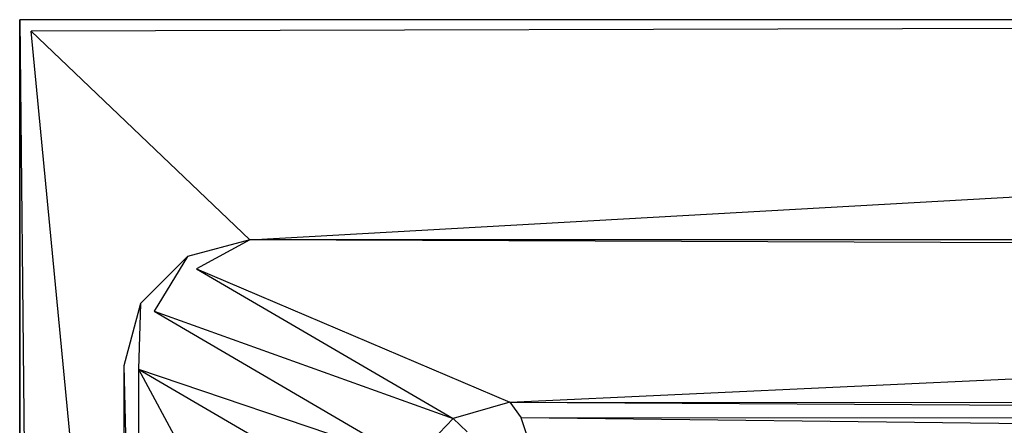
# Model space of a CAD drawing. Extents: x -1.7 to 0, y -0.8 to 0.
# Tile 4 of 6: x -1.7 to -1.27, y -0.17 to 0. Entities that reach past the tile are written whole.
import ezdxf

# ---------------------------------------------------------------- set-up
doc = ezdxf.new("R2010")
doc.units = 0
for name, color, linetype in [('L4_W_BA178SUB3LIV_6___REPLACEMT', 7, 'CONTINUOUS'), ('L5_W_BA178SUB3LIV_5___REPLACEMT', 7, 'CONTINUOUS'), ('L6_W_BA178SUB3LIV_4___REPLACEMT', 7, 'CONTINUOUS'), ('L7_W_BA178SUB3LIV_3___REPLACEMT', 7, 'CONTINUOUS'), ('L8_W_BA178SUB3LIV_2___REPLACEMT', 7, 'CONTINUOUS'), ('L9_W_BA178SUB3LIV_1___REPLACEMT', 7, 'CONTINUOUS')]:
    doc.layers.add(name, color=color, linetype=linetype)

msp = doc.modelspace()

# ---------------------------------------------------------------- linework, layer by layer
at = {"layer": 'L4_W_BA178SUB3LIV_6___REPLACEMT', "color": 8}
for points, invisible_edges in [([(-1.623726, -0.107442, 0.555222), (-1.600658, -0.095, 0.56), (-1.627588, -0.102216, 0.56), (-1.623726, -0.107442, 0.555222)], 13), ([(-1.600658, -0.095, 0.56), (-1.623726, -0.107442, 0.555222), (-1.598726, -0.100743, 0.555222), (-1.600658, -0.095, 0.56)], 14), ([(-0.099334, -0.095002, 0.56), (-1.600658, -0.095, 0.56), (-0.102254, -0.100686, 0.55559), (-0.099334, -0.095002, 0.56)], 14), ([(-0.102254, -0.100686, 0.55559), (-1.600658, -0.095, 0.56), (-1.598726, -0.100743, 0.555222), (-0.102254, -0.100686, 0.55559)], 14), ([(-1.642027, -0.125743, 0.555222), (-1.627588, -0.102216, 0.56), (-1.647784, -0.122412, 0.56), (-1.642027, -0.125743, 0.555222)], 13), ([(-1.627588, -0.102216, 0.56), (-1.642027, -0.125743, 0.555222), (-1.623726, -0.107442, 0.555222), (-1.627588, -0.102216, 0.56)], 14), ([(-1.648726, -0.150743, 0.555222), (-1.647784, -0.122412, 0.56), (-1.655, -0.149342, 0.56), (-1.648726, -0.150743, 0.555222)], 13), ([(-1.647784, -0.122412, 0.56), (-1.648726, -0.150743, 0.555222), (-1.642027, -0.125743, 0.555222), (-1.647784, -0.122412, 0.56)], 14), ([(-1.648726, -0.421179, 0.555222), (-1.655, -0.149342, 0.56), (-1.655, -0.422477, 0.56), (-1.648726, -0.421179, 0.555222)], 13), ([(-1.655, -0.149342, 0.56), (-1.648726, -0.421179, 0.555222), (-1.648726, -0.150743, 0.555222), (-1.655, -0.149342, 0.56)], 14)]:
    msp.add_3dface(points, dxfattribs=dict(at, invisible_edges=invisible_edges))
at = {"layer": 'L5_W_BA178SUB3LIV_5___REPLACEMT', "color": 8}
for points, invisible_edges in [([(-1.695, -0.005, 0.56), (0, 0, 0.555), (-1.7, 0, 0.555), (-1.695, -0.005, 0.56)], 13), ([(-1.695, -0.496096, 0.56), (-1.7, 0, 0.555), (-1.7, -0.5, 0.555), (-1.695, -0.496096, 0.56)], 13), ([(-1.7, 0, 0.555), (-1.695, -0.496096, 0.56), (-1.695, -0.005, 0.56), (-1.7, 0, 0.555)], 14), ([(0, 0, 0.555), (-1.695, -0.005, 0.56), (-0.005032, -0.005, 0.56), (0, 0, 0.555)], 14)]:
    msp.add_3dface(points, dxfattribs=dict(at, invisible_edges=invisible_edges))
at = {"layer": 'L6_W_BA178SUB3LIV_4___REPLACEMT', "color": 8}
for points, invisible_edges in [([(-1.623726, -0.107442, 0.555222), (-1.488491, -0.165047, 0.14184), (-1.598726, -0.100743, 0.555222), (-1.623726, -0.107442, 0.555222)], 14), ([(-1.488491, -0.165047, 0.14184), (-0.102254, -0.100686, 0.55559), (-1.598726, -0.100743, 0.555222), (-1.488491, -0.165047, 0.14184)], 14), ([(-0.102254, -0.100686, 0.55559), (-1.488491, -0.165047, 0.14184), (-0.315198, -0.165495, 0.138961), (-0.102254, -0.100686, 0.55559)], 13), ([(-1.642027, -0.125743, 0.555222), (-1.512843, -0.172124, 0.139412), (-1.623726, -0.107442, 0.555222), (-1.642027, -0.125743, 0.555222)], 14), ([(-1.488491, -0.165047, 0.14184), (-1.623726, -0.107442, 0.555222), (-1.512843, -0.172124, 0.139412), (-1.488491, -0.165047, 0.14184)], 13), ([(-1.648726, -0.150743, 0.555222), (-1.530821, -0.190613, 0.138201), (-1.642027, -0.125743, 0.555222), (-1.648726, -0.150743, 0.555222)], 14), ([(-1.512843, -0.172124, 0.139412), (-1.642027, -0.125743, 0.555222), (-1.530821, -0.190613, 0.138201), (-1.512843, -0.172124, 0.139412)], 13), ([(-1.530821, -0.190613, 0.138201), (-1.648726, -0.150743, 0.555222), (-1.53771, -0.215502, 0.138914), (-1.530821, -0.190613, 0.138201)], 13), ([(-1.53773, -0.356432, 0.138988), (-1.648726, -0.150743, 0.555222), (-1.648726, -0.421179, 0.555222), (-1.53773, -0.356432, 0.138988)], 13), ([(-1.648726, -0.150743, 0.555222), (-1.53773, -0.356432, 0.138988), (-1.53771, -0.215502, 0.138914), (-1.648726, -0.150743, 0.555222)], 14), ([(-1.488491, -0.165047, 0.14184), (-1.512843, -0.172124, 0.139412), (-1.483576, -0.171834, 0.125507), (-1.488491, -0.165047, 0.14184)], 14), ([(-1.488491, -0.165047, 0.14184), (-0.323354, -0.171981, 0.124077), (-0.315198, -0.165495, 0.138961), (-1.488491, -0.165047, 0.14184)], 14), ([(-1.488491, -0.165047, 0.14184), (-1.483576, -0.171834, 0.125507), (-0.323354, -0.171981, 0.124077), (-1.488491, -0.165047, 0.14184)], 14), ([(-1.512843, -0.172124, 0.139412), (-1.530821, -0.190613, 0.138201), (-1.506835, -0.177865, 0.12418), (-1.512843, -0.172124, 0.139412)], 14), ([(-1.512843, -0.172124, 0.139412), (-1.506835, -0.177865, 0.12418), (-1.483576, -0.171834, 0.125507), (-1.512843, -0.172124, 0.139412)], 14), ([(-1.478973, -0.185454, 0.114092), (-1.483576, -0.171834, 0.125507), (-1.506835, -0.177865, 0.12418), (-1.478973, -0.185454, 0.114092)], 14), ([(-0.323354, -0.171981, 0.124077), (-1.483576, -0.171834, 0.125507), (-0.330187, -0.185246, 0.113711), (-0.323354, -0.171981, 0.124077)], 14), ([(-0.330187, -0.185246, 0.113711), (-1.483576, -0.171834, 0.125507), (-1.478973, -0.185454, 0.114092), (-0.330187, -0.185246, 0.113711)], 14)]:
    msp.add_3dface(points, dxfattribs=dict(at, invisible_edges=invisible_edges))
at = {"layer": 'L7_W_BA178SUB3LIV_3___REPLACEMT', "color": 8}
for points, invisible_edges in [([(-1.695, -0.496096, 0.56), (-1.655, -0.422477, 0.56), (-1.695, -0.005, 0.56), (-1.695, -0.496096, 0.56)], 13), ([(-1.695, -0.005, 0.56), (-1.600658, -0.095, 0.56), (-0.005032, -0.005, 0.56), (-1.695, -0.005, 0.56)], 13), ([(-1.600658, -0.095, 0.56), (-1.695, -0.005, 0.56), (-1.627588, -0.102216, 0.56), (-1.600658, -0.095, 0.56)], 14), ([(-1.627588, -0.102216, 0.56), (-1.695, -0.005, 0.56), (-1.647784, -0.122412, 0.56), (-1.627588, -0.102216, 0.56)], 15), ([(-1.647784, -0.122412, 0.56), (-1.695, -0.005, 0.56), (-1.655, -0.149342, 0.56), (-1.647784, -0.122412, 0.56)], 15), ([(-1.655, -0.149342, 0.56), (-1.695, -0.005, 0.56), (-1.655, -0.422477, 0.56), (-1.655, -0.149342, 0.56)], 15), ([(-0.005032, -0.005, 0.56), (-1.600658, -0.095, 0.56), (-0.099334, -0.095002, 0.56), (-0.005032, -0.005, 0.56)], 15)]:
    msp.add_3dface(points, dxfattribs=dict(at, invisible_edges=invisible_edges))
at = {"layer": 'L8_W_BA178SUB3LIV_2___REPLACEMT', "color": 8}
for points, invisible_edges in [([(-1.7, 0, 0.525), (0, 0, 0.555), (0, 0, 0.525), (-1.7, 0, 0.525)], 13), ([(0, 0, 0.555), (-1.7, 0, 0.525), (-1.7, 0, 0.555), (0, 0, 0.555)], 14), ([(-1.7, -0.5, 0.555), (-1.7, 0, 0.525), (-1.7, -0.5, 0.525), (-1.7, -0.5, 0.555)], 13), ([(-1.7, 0, 0.525), (-1.7, -0.5, 0.555), (-1.7, 0, 0.555), (-1.7, 0, 0.525)], 14)]:
    msp.add_3dface(points, dxfattribs=dict(at, invisible_edges=invisible_edges))
at = {"layer": 'L9_W_BA178SUB3LIV_1___REPLACEMT', "color": 8}
for points, invisible_edges in [([(-1.7, 0, 0.525), (0, 0), (-1.7, 0), (-1.7, 0, 0.525)], 13), ([(0, 0), (-1.7, 0, 0.525), (0, 0, 0.525), (0, 0)], 14), ([(-1.7, -0.5, 0.525), (-1.7, 0), (-1.7, -0.5), (-1.7, -0.5, 0.525)], 13), ([(-1.7, 0), (-1.7, -0.5, 0.525), (-1.7, 0, 0.525), (-1.7, 0)], 14), ([(0, 0), (-1.7, -0.5), (-1.7, 0), (0, 0)], 13), ([(-1.7, -0.5), (0, 0), (-0.5, -0.8), (-1.7, -0.5)], 10)]:
    msp.add_3dface(points, dxfattribs=dict(at, invisible_edges=invisible_edges))

doc.saveas('drawing.dxf')
